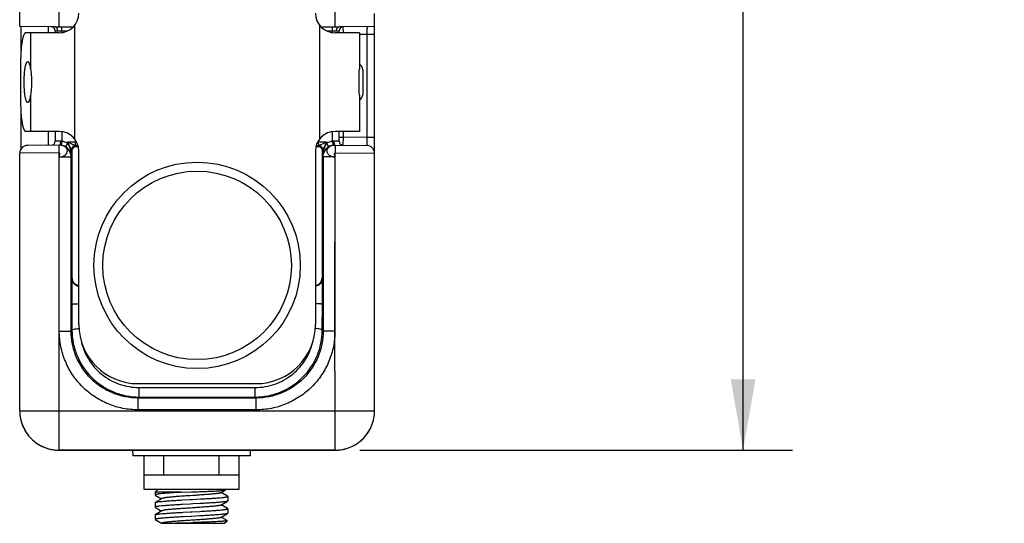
# Model space of a CAD drawing. Header units: inches. Extents: x 0 to 22, y 0 to 17.
# Tile 37 of 40: x 15.1 to 17.6, y 11.1 to 12.4. Entities that reach past the tile are written whole.
import ezdxf

# ---------------------------------------------------------------- set-up
doc = ezdxf.new("R2010")
doc.units = ezdxf.units.IN
doc.header["$LTSCALE"] = 1.21
doc.header["$MEASUREMENT"] = 0
doc.layers.get('0').update_dxf_attribs({"linetype": 'CONTINUOUS'})
for name, color, linetype in [('02___PRT_ALL_AXES', 7, 'CONTINUOUS'), ('DIMENSIONS', 7, 'CONTINUOUS'), ('FEATURES', 7, 'CONTINUOUS')]:
    doc.layers.add(name, color=color, linetype=linetype)
doc.styles.get("Standard").update_dxf_attribs({"font": 'txt', "width": 0.8})
doc.dimstyles.new('DIMSTYLE_2', dxfattribs={"dimtxt": 0.125, "dimasz": 0.18, "dimexe": 0.125, "dimexo": 0.0625, "dimgap": 0.0625, "dimtad": 0, "dimtih": 1, "dimtoh": 1, "dimzin": 4, "dimdsep": 46, "dimtxsty": 'STANDARD', "dimblk": '_FILLED', "dimblk1": '_FILLED', "dimblk2": '_FILLED', "dimcen": 0.09, "dimazin": 1, "dimtp": 0.01, "dimtm": 0.01, "dimtfac": 1, "dimtofl": 0, "dimtmove": 0, "dimatfit": 3, "dimldrblk": '_FILLED', "dimfxl": 1, "dimtolj": 1, "dimtzin": 4, "dimarcsym": 0})

# ---------------------------------------------------------------- blocks, each defined once
blk = doc.blocks.new('_FILLED')
at = {"color": 0, "linetype": 'BYBLOCK'}
blk.add_solid([(0, 0), (-1, 0.174), (-1, -0.174)], dxfattribs=at)
blk = doc.blocks.new('*D1')
at = {"layer": 'DIMENSIONS', "color": 2, "linetype": 'CONTINUOUS'}
for p, q in [((16.0303, 14.0973), (17.0528, 14.0973)), ((16.9278, 14.0973), (16.9278, 12.8309)), ((16.9278, 11.3145), (16.9278, 12.5809)), ((15.9556, 11.3145), (17.0528, 11.3145))]:
    blk.add_line(p, q, dxfattribs=at)
at = {"layer": 'DIMENSIONS', "color": 2, "linetype": 'CONTINUOUS', "xscale": 0.18, "yscale": 0.18, "zscale": 0.18}
for p, rotation in [((16.9278, 14.0973), 90), ((16.9278, 11.3145), 270)]:
    blk.add_blockref('_FILLED', p, dxfattribs=dict(at, rotation=rotation))
at = {"layer": 'DIMENSIONS', "color": 2, "linetype": 'CONTINUOUS', "insert": (16.9278, 12.7684), "char_height": 0.125, "width": 1.325, "attachment_point": 2, "line_spacing_factor": 0.9}
blk.add_mtext('2.783{\\ftxt.shx;\\W1.000000;\\H0.125000; }[70.68]', dxfattribs=at)

msp = doc.modelspace()

# ---------------------------------------------------------------- linework, layer by layer
at = {"color": 7, "linetype": 'CONTINUOUS'}
for p, q in [((15.0931, 12.389), (15.0931, 14.0703)), ((15.1931, 12.3883), (15.1931, 12.4481)), ((15.8931, 12.3883), (15.8931, 12.4481)), ((15.9931, 11.4145), (15.9931, 12.4224)), ((15.1831, 12.3883), (15.0931, 12.389)), ((15.1831, 12.3883), (15.2287, 12.3883)), ((15.2001, 12.3738), (15.2001, 12.3883)), ((15.8575, 12.3883), (15.9031, 12.3883)), ((15.8861, 12.3738), (15.8861, 12.3883)), ((15.9931, 12.389), (15.9031, 12.3883)), ((15.913, 12.3884), (15.9131, 12.3733)), ((15.1831, 12.3784), (15.1831, 12.3733)), ((15.1831, 12.3784), (15.1894, 12.3783)), ((15.1894, 12.3783), (15.2148, 12.3783)), ((15.8714, 12.3783), (15.8968, 12.3783)), ((15.8968, 12.3783), (15.9031, 12.3784)), ((15.9031, 12.3733), (15.9031, 12.3784)), ((15.9731, 12.3689), (15.9545, 12.3687)), ((15.9931, 12.3689), (15.9731, 12.3689)), ((15.9731, 12.3689), (15.9731, 12.1077)), ((15.9631, 12.2795), (15.9631, 12.2171)), ((15.1831, 12.1233), (15.1831, 12.0982)), ((15.2001, 12.1227), (15.2001, 12.0979)), ((15.8861, 12.0979), (15.8861, 12.1227)), ((15.9031, 12.0982), (15.9031, 12.1233)), ((15.9131, 12.1233), (15.9131, 12.1082)), ((15.1945, 12.0884), (15.1129, 12.0877)), ((15.1963, 12.0984), (15.1831, 12.0982)), ((15.1931, 12.0684), (15.1929, 12.0883)), ((15.1963, 12.0883), (15.1945, 12.0884)), ((15.2001, 12.0979), (15.1987, 12.088)), ((15.2147, 12.0928), (15.2096, 12.0842)), ((15.235, 12.0957), (15.2147, 12.0957)), ((15.2147, 12.0928), (15.2147, 12.0957)), ((15.2366, 12.0847), (15.2347, 12.0867)), ((15.2348, 12.0867), (15.235, 12.0957)), ((15.235, 12.0999), (15.235, 12.0957)), ((15.2378, 12.0957), (15.235, 12.0957)), ((15.8512, 12.0957), (15.8485, 12.0957)), ((15.8515, 12.0867), (15.8496, 12.0847)), ((15.8512, 12.0957), (15.8512, 12.0999)), ((15.8715, 12.0957), (15.8512, 12.0957)), ((15.8514, 12.0867), (15.8512, 12.0957)), ((15.8715, 12.0957), (15.8715, 12.0928)), ((15.8715, 12.0928), (15.8766, 12.0842)), ((15.8861, 12.0979), (15.8876, 12.088)), ((15.9031, 12.0982), (15.89, 12.0984)), ((15.8918, 12.0884), (15.9733, 12.0877)), ((15.8933, 12.0883), (15.8931, 12.0684)), ((15.9031, 12.1082), (15.9131, 12.1082)), ((15.9131, 12.1082), (15.913, 12.0882)), ((15.9731, 12.1077), (15.9131, 12.1082)), ((15.9931, 12.1077), (15.9731, 12.1077)), ((15.9731, 12.1077), (15.9733, 12.0877)), ((15.1931, 12.0684), (15.0931, 12.0677)), ((15.0931, 11.4145), (15.0931, 12.0677)), ((15.1935, 11.6168), (15.1931, 12.0684)), ((15.2263, 12.075), (15.2247, 12.0767)), ((15.2247, 12.0584), (15.2247, 12.0767)), ((15.2263, 11.7509), (15.2263, 12.075)), ((15.2431, 11.6333), (15.2431, 12.0733)), ((15.8431, 12.0733), (15.8431, 11.6333)), ((15.8615, 12.0767), (15.8599, 12.075)), ((15.8599, 12.075), (15.8599, 11.7509)), ((15.8615, 12.0767), (15.8615, 12.0584)), ((15.8927, 11.6168), (15.8931, 12.0684)), ((15.8931, 12.0684), (15.9931, 12.0677)), ((15.1935, 11.6168), (15.1936, 12.0584)), ((15.1936, 12.0584), (15.2236, 12.0584)), ((15.2247, 12.0584), (15.2236, 12.0584)), ((15.2236, 11.6168), (15.2236, 12.0584)), ((15.8626, 12.0584), (15.8615, 12.0584)), ((15.8926, 12.0584), (15.8626, 12.0584)), ((15.8626, 12.0584), (15.8626, 11.6168)), ((15.8926, 12.0584), (15.8927, 11.6168)), ((15.2263, 11.7509), (15.2255, 11.75)), ((15.2255, 11.75), (15.2255, 11.6842)), ((15.8607, 11.75), (15.8599, 11.7509)), ((15.8607, 11.6842), (15.8607, 11.75)), ((15.2255, 11.6842), (15.2257, 11.6188)), ((15.8605, 11.6188), (15.8607, 11.6842)), ((15.1931, 11.4145), (15.1935, 11.6168)), ((15.1936, 11.6168), (15.2236, 11.6168)), ((15.2236, 11.6168), (15.2257, 11.6188)), ((15.8605, 11.6188), (15.8626, 11.6168)), ((15.8926, 11.6168), (15.8626, 11.6168)), ((15.8931, 11.4145), (15.8927, 11.6168)), ((15.3931, 11.4833), (15.6931, 11.4833)), ((15.3962, 11.4735), (15.69, 11.4735)), ((15.3962, 11.4494), (15.3962, 11.4735)), ((15.69, 11.4494), (15.69, 11.4735)), ((15.3936, 11.4468), (15.3962, 11.4494)), ((15.6926, 11.4468), (15.3936, 11.4468)), ((15.3936, 11.4168), (15.3936, 11.4468)), ((15.3962, 11.4494), (15.69, 11.4494)), ((15.69, 11.4494), (15.6926, 11.4468)), ((15.6926, 11.4168), (15.6926, 11.4468)), ((15.0931, 11.4145), (15.9931, 11.4145)), ((15.1931, 11.3144), (15.1931, 11.4145)), ((15.6926, 11.4168), (15.3936, 11.4168)), ((15.8931, 11.3143), (15.8931, 11.4145)), ((15.8931, 11.3145), (15.1931, 11.3145)), ((15.1931, 11.3144), (15.8931, 11.3143)), ((15.3795, 11.3144), (15.3797, 11.3005)), ((15.6777, 11.3144), (15.6775, 11.3005)), ((15.6775, 11.3005), (15.3797, 11.3005)), ((15.4076, 11.3005), (15.4076, 11.2156)), ((15.4581, 11.3005), (15.4581, 11.2511)), ((15.5991, 11.2511), (15.5991, 11.3005)), ((15.6497, 11.2156), (15.6497, 11.3005)), ((15.6497, 11.2511), (15.4076, 11.2511)), ((15.4076, 11.2156), (15.6497, 11.2156)), ((15.4444, 11.2156), (15.4365, 11.2077)), ((15.6032, 11.2065), (15.6148, 11.2133)), ((15.6129, 11.2156), (15.6149, 11.2136)), ((15.6148, 11.2133), (15.6149, 11.2136)), ((15.5038, 11.2077), (15.4365, 11.2077)), ((15.4365, 11.2077), (15.4365, 11.2013)), ((15.4365, 11.2013), (15.4369, 11.2008)), ((15.4369, 11.2008), (15.4531, 11.1914)), ((15.4541, 11.192), (15.4369, 11.1821)), ((15.5038, 11.2077), (15.5286, 11.2086)), ((15.5054, 11.1882), (15.5247, 11.1892)), ((15.5331, 11.1996), (15.5242, 11.199)), ((15.5247, 11.1892), (15.5325, 11.1896)), ((15.5286, 11.2086), (15.5336, 11.2088)), ((15.5325, 11.1896), (15.552, 11.1907)), ((15.6203, 11.1977), (15.6042, 11.2071)), ((15.6207, 11.1972), (15.6203, 11.1977)), ((15.6207, 11.1972), (15.6207, 11.1857)), ((15.4365, 11.1816), (15.4369, 11.1821)), ((15.4365, 11.1816), (15.4365, 11.17)), ((15.4365, 11.17), (15.4369, 11.1696)), ((15.4369, 11.1696), (15.4531, 11.1602)), ((15.5254, 11.1777), (15.5062, 11.1766)), ((15.5319, 11.178), (15.5254, 11.1777)), ((15.5313, 11.1682), (15.5259, 11.1678)), ((15.5512, 11.1791), (15.5319, 11.178)), ((15.6032, 11.1753), (15.6204, 11.1852)), ((15.6203, 11.1664), (15.6042, 11.1758)), ((15.6207, 11.166), (15.6203, 11.1664)), ((15.6207, 11.1857), (15.6204, 11.1852)), ((15.6207, 11.166), (15.6207, 11.1544)), ((15.4365, 11.1504), (15.4369, 11.1508)), ((15.4365, 11.1504), (15.4365, 11.1388)), ((15.4369, 11.1383), (15.4365, 11.1388)), ((15.454, 11.1607), (15.4369, 11.1508)), ((15.4369, 11.1383), (15.453, 11.129)), ((15.5075, 11.157), (15.5265, 11.158)), ((15.5271, 11.1465), (15.5083, 11.1455)), ((15.5265, 11.158), (15.5308, 11.1583)), ((15.5301, 11.1467), (15.5271, 11.1465)), ((15.5491, 11.1477), (15.5301, 11.1467)), ((15.5308, 11.1583), (15.5499, 11.1593)), ((15.6032, 11.144), (15.6203, 11.154)), ((15.6193, 11.1358), (15.6042, 11.1446)), ((15.6207, 11.1544), (15.6203, 11.1539)), ((15.4529, 11.129), (15.6129, 11.129)), ((15.4541, 11.1295), (15.4532, 11.129)), ((15.5286, 11.1306), (15.4887, 11.129)), ((15.5293, 11.1368), (15.5276, 11.1367)), ((15.5296, 11.1368), (15.5293, 11.1368)), ((15.5304, 11.1369), (15.5296, 11.1368)), ((15.6129, 11.129), (15.6194, 11.1355)), ((15.6193, 11.1358), (15.6194, 11.1355))]:
    msp.add_line(p, q, dxfattribs=at)
at = {"color": 3, "linetype": 'CONTINUOUS'}
for p, q in [((15.0956, 12.389), (15.0956, 12.311)), ((15.1656, 12.3884), (15.1656, 12.3733)), ((15.0956, 12.1855), (15.0956, 12.0768)), ((15.1656, 12.1233), (15.1656, 12.0882))]:
    msp.add_line(p, q, dxfattribs=at)
at = {"color": 7, "linetype": 'CONTINUOUS'}
for points in [[(15.1993, 12.0878), (15.1989, 12.0879), (15.1978, 12.0881), (15.1963, 12.0883)], [(15.8918, 12.0884), (15.8899, 12.0883), (15.8883, 12.0881), (15.8872, 12.0878), (15.887, 12.0878)]]:
    msp.add_lwpolyline(points, dxfattribs=at)
for radius in [0.2617, 0.2391]:
    msp.add_circle((15.5431, 11.7833), radius, dxfattribs=at)
for centre, radius, start, end in [((15.1731, 12.3784), 0.01, 0, 89.5001), ((15.9131, 12.3784), 0.01, 90.5, 179.9999), ((15.9481, 12.2795), 0.015, 0, 64.4208), ((15.9481, 12.2171), 0.015, 295.5792, 360), ((15.1131, 12.0677), 0.02, 90.5, 180), ((15.1731, 12.0982), 0.01, 270.5, 360), ((15.1943, 12.0584), 0.03, 81.7106, 88.0862), ((15.2347, 12.0767), 0.01, 90.0033, 179.9967), ((15.2347, 12.0767), 0.01, 90.1225, 180.0024), ((15.2351, 10.9536), 1.1331, 89.7003, 90.0251), ((15.8514, 10.8783), 1.2084, 89.9903, 90.2952), ((15.8515, 12.0767), 0.01, 0.0033, 89.9967), ((15.8515, 12.0767), 0.01, 0.0034, 89.8781), ((15.8919, 12.0584), 0.03, 91.486, 98.289), ((15.9131, 12.0982), 0.01, 180, 269.5001), ((15.9731, 12.0677), 0.02, 0, 89.5), ((15.1939, 12.0577), 0.0308, 36.6344, 59.3967), ((15.1939, 12.0577), 0.0308, 30.3115, 36.6369), ((15.1939, 12.0577), 0.0308, 28.3641, 30.3091), ((15.194, 12.0577), 0.0307, 23.6729, 28.3614), ((15.1944, 12.0579), 0.0303, 0.9646, 23.7339), ((15.8919, 12.0578), 0.0304, 156.3071, 178.9942), ((15.8922, 12.0577), 0.0307, 151.6386, 156.3269), ((15.8923, 12.0577), 0.0308, 149.6907, 151.6359), ((15.8923, 12.0577), 0.0308, 143.3629, 149.6883), ((15.8923, 12.0577), 0.0308, 120.5862, 143.3825), ((15.3931, 11.6333), 0.15, 180, 270), ((15.6931, 11.6333), 0.15, 270, 360), ((15.1934, 11.4146), 0.1003, 180.0233, 192.5971), ((15.1926, 11.4144), 0.0995, 192.6119, 193.4717), ((15.1933, 11.4146), 0.1002, 193.4866, 204.5824), ((15.1928, 11.4144), 0.0997, 204.5934, 206.2698), ((15.1934, 11.4147), 0.1003, 206.2843, 217.8466), ((15.1928, 11.4143), 0.0997, 217.8622, 219.896), ((15.1933, 11.4147), 0.1002, 219.9063, 230.2298), ((15.1929, 11.4143), 0.0997, 230.2403, 232.035), ((15.1933, 11.4148), 0.1003, 232.0516, 243.8904), ((15.193, 11.4143), 0.0997, 243.9058, 245.021), ((15.1931, 11.4146), 0.1, 245.0235, 269.9996)]:
    msp.add_arc(centre, radius, start, end, dxfattribs=at)
for centre, start_param, end_param in [((15.2463, 12.085), -2.077118, -1.801695), ((15.8399, 12.085), -1.339898, -1.064475)]:
    msp.add_ellipse(centre, major_axis=(0.02, 0), ratio=0.017455, start_param=start_param, end_param=end_param, dxfattribs=at)
for points, knots in [([(15.1894, 12.3783), (15.1894, 12.3795), (15.1891, 12.382), (15.1878, 12.3853), (15.1858, 12.3876), (15.184, 12.3883), (15.1831, 12.3883)], [0, 0, 0, 0, 0.299065, 0.572703, 0.804004, 1, 1, 1, 1]), ([(15.8968, 12.3783), (15.8968, 12.3795), (15.8971, 12.382), (15.8984, 12.3853), (15.9004, 12.3876), (15.9023, 12.3883), (15.9031, 12.3883)], [0, 0, 0, 0, 0.299867, 0.574096, 0.805173, 1, 1, 1, 1]), ([(15.9765, 12.3889), (15.9762, 12.3889), (15.9753, 12.3886), (15.9746, 12.3873), (15.9741, 12.3854), (15.9736, 12.3818), (15.9732, 12.3762), (15.9731, 12.3714), (15.9731, 12.3689)], [0, 0, 0, 0, 0.049917, 0.113926, 0.204529, 0.323781, 0.633693, 1, 1, 1, 1]), ([(15.1936, 12.0584), (15.1963, 12.0585), (15.2015, 12.0594), (15.2083, 12.0627), (15.213, 12.0677), (15.2148, 12.0739), (15.2129, 12.08), (15.208, 12.0848), (15.2012, 12.0877), (15.196, 12.0884), (15.1934, 12.0884)], [0, 0, 0, 0, 0.144424, 0.278801, 0.39736, 0.502785, 0.607283, 0.723729, 0.856372, 1, 1, 1, 1]), ([(15.1963, 12.0984), (15.1963, 12.0971), (15.1962, 12.0947), (15.1958, 12.0916), (15.1953, 12.0895), (15.1945, 12.0884), (15.1941, 12.0884)], [0, 0, 0, 0, 0.362704, 0.674165, 0.890773, 1, 1, 1, 1]), ([(15.2236, 12.0584), (15.2236, 12.0622), (15.2221, 12.07), (15.2155, 12.0799), (15.2057, 12.0866), (15.1979, 12.0883), (15.1941, 12.0884)], [0, 0, 0, 0, 0.250017, 0.499985, 0.749936, 1, 1, 1, 1]), ([(15.2247, 12.0767), (15.2246, 12.0768), (15.2244, 12.0771), (15.224, 12.0778), (15.2235, 12.0787), (15.2227, 12.0802), (15.2217, 12.0822), (15.2203, 12.0848), (15.2189, 12.0874), (15.2171, 12.0911), (15.2156, 12.0938), (15.2147, 12.0957)], [0, 0, 0, 0, 0.017323, 0.054545, 0.104601, 0.161938, 0.289195, 0.425391, 0.566206, 0.709625, 1, 1, 1, 1]), ([(15.2348, 12.0867), (15.2343, 12.0868), (15.2331, 12.0873), (15.2311, 12.0882), (15.2286, 12.0893), (15.225, 12.0909), (15.2203, 12.0931), (15.2166, 12.0948), (15.2147, 12.0957)], [0, 0, 0, 0, 0.070158, 0.178, 0.304613, 0.438517, 0.71662, 1, 1, 1, 1]), ([(15.2247, 12.0584), (15.2247, 12.0643), (15.2236, 12.0734), (15.2198, 12.085), (15.2167, 12.0904), (15.2147, 12.0928)], [0, 0, 0, 0, 0.492191, 0.743141, 1, 1, 1, 1]), ([(15.2347, 12.0867), (15.2347, 12.0867), (15.2347, 12.0867), (15.2347, 12.0867), (15.2347, 12.0867)], [0, 0, 0, 0, 0.376952, 1, 1, 1, 1]), ([(15.8715, 12.0957), (15.8696, 12.0948), (15.8659, 12.0931), (15.8612, 12.0909), (15.8576, 12.0893), (15.8551, 12.0882), (15.8531, 12.0873), (15.8519, 12.0868), (15.8514, 12.0867)], [0, 0, 0, 0, 0.283387, 0.561489, 0.695405, 0.821982, 0.929861, 1, 1, 1, 1]), ([(15.8516, 12.0867), (15.8516, 12.0867), (15.8515, 12.0867), (15.8515, 12.0867), (15.8515, 12.0867)], [0, 0, 0, 0, 0.62229, 1, 1, 1, 1]), ([(15.8715, 12.0957), (15.8706, 12.0938), (15.8692, 12.0911), (15.8673, 12.0874), (15.8659, 12.0848), (15.8646, 12.0822), (15.8635, 12.0802), (15.8627, 12.0787), (15.8622, 12.0778), (15.8618, 12.0771), (15.8617, 12.0768), (15.8615, 12.0767)], [0, 0, 0, 0, 0.290387, 0.433809, 0.574627, 0.710822, 0.838078, 0.895411, 0.94547, 0.982696, 1, 1, 1, 1]), ([(15.8715, 12.0928), (15.8695, 12.0904), (15.8664, 12.085), (15.8626, 12.0734), (15.8616, 12.0643), (15.8615, 12.0584)], [0, 0, 0, 0, 0.256859, 0.507809, 1, 1, 1, 1]), ([(15.8626, 12.0584), (15.8626, 12.0623), (15.8642, 12.0702), (15.8709, 12.0802), (15.881, 12.0869), (15.8889, 12.0884), (15.8929, 12.0884)], [0, 0, 0, 0, 0.250049, 0.500025, 0.749986, 1, 1, 1, 1]), ([(15.8929, 12.0884), (15.8902, 12.0884), (15.885, 12.0877), (15.8782, 12.0848), (15.8733, 12.08), (15.8714, 12.0739), (15.8732, 12.0677), (15.878, 12.0627), (15.8847, 12.0594), (15.8899, 12.0585), (15.8926, 12.0584)], [0, 0, 0, 0, 0.143631, 0.276269, 0.392713, 0.497214, 0.602641, 0.7212, 0.855575, 1, 1, 1, 1]), ([(15.89, 12.0984), (15.8899, 12.0971), (15.89, 12.0947), (15.8905, 12.0916), (15.8909, 12.0895), (15.8917, 12.0884), (15.8921, 12.0884)], [0, 0, 0, 0, 0.362697, 0.674156, 0.890768, 1, 1, 1, 1]), ([(15.1936, 12.0584), (15.1936, 12.0594), (15.1938, 12.0609), (15.1942, 12.063), (15.1945, 12.0646), (15.1947, 12.066), (15.1946, 12.0672), (15.1941, 12.0682), (15.1934, 12.0684), (15.1931, 12.0684)], [0, 0, 0, 0, 0.279015, 0.434404, 0.584734, 0.718453, 0.82662, 0.910374, 1, 1, 1, 1]), ([(15.2247, 12.0767), (15.2247, 12.0767), (15.2247, 12.0767), (15.2247, 12.0767), (15.2247, 12.0767)], [0, 0, 0, 0, 0.415595, 1, 1, 1, 1]), ([(15.2263, 12.075), (15.2264, 12.0773), (15.2279, 12.081), (15.2321, 12.0841), (15.2351, 12.0847), (15.2366, 12.0847)], [0, 0, 0, 0, 0.439392, 0.697069, 1, 1, 1, 1]), ([(15.8496, 12.0847), (15.8511, 12.0847), (15.8541, 12.0841), (15.8583, 12.081), (15.8598, 12.0773), (15.8599, 12.075)], [0, 0, 0, 0, 0.302931, 0.560608, 1, 1, 1, 1]), ([(15.8615, 12.0767), (15.8615, 12.0767), (15.8615, 12.0767), (15.8615, 12.0767), (15.8615, 12.0767)], [0, 0, 0, 0, 0.584438, 1, 1, 1, 1]), ([(15.8926, 12.0584), (15.8926, 12.0594), (15.8924, 12.0609), (15.892, 12.063), (15.8917, 12.0646), (15.8915, 12.066), (15.8916, 12.0672), (15.8921, 12.0682), (15.8928, 12.0684), (15.8931, 12.0684)], [0, 0, 0, 0, 0.279276, 0.43451, 0.584512, 0.717908, 0.825996, 0.910108, 1, 1, 1, 1]), ([(15.2255, 11.75), (15.2255, 11.748), (15.2263, 11.7437), (15.2296, 11.7377), (15.2352, 11.7328), (15.2403, 11.7309), (15.243, 11.7306)], [0, 0, 0, 0, 0.218468, 0.449741, 0.706935, 1, 1, 1, 1]), ([(15.243, 11.7316), (15.2404, 11.7321), (15.2356, 11.734), (15.2302, 11.7389), (15.2271, 11.7448), (15.2264, 11.7489), (15.2263, 11.7509)], [0, 0, 0, 0, 0.291819, 0.548452, 0.780342, 1, 1, 1, 1]), ([(15.8432, 11.7316), (15.8458, 11.7321), (15.8506, 11.734), (15.856, 11.7389), (15.8591, 11.7448), (15.8598, 11.7489), (15.8599, 11.7509)], [0, 0, 0, 0, 0.291819, 0.548452, 0.780342, 1, 1, 1, 1]), ([(15.8607, 11.75), (15.8607, 11.748), (15.8599, 11.7437), (15.8567, 11.7377), (15.851, 11.7327), (15.8459, 11.731), (15.8432, 11.7306)], [0, 0, 0, 0, 0.218484, 0.449792, 0.707051, 1, 1, 1, 1]), ([(15.2255, 11.6842), (15.2255, 11.6844), (15.226, 11.6847), (15.227, 11.685), (15.2286, 11.6853), (15.2317, 11.6857), (15.2366, 11.6861), (15.2408, 11.6862), (15.2431, 11.6862)], [0, 0, 0, 0, 0.029529, 0.089103, 0.180513, 0.301512, 0.617707, 1, 1, 1, 1]), ([(15.8607, 11.6842), (15.8607, 11.6844), (15.8602, 11.6847), (15.8592, 11.685), (15.8576, 11.6853), (15.8545, 11.6857), (15.8496, 11.6861), (15.8454, 11.6862), (15.8431, 11.6862)], [0, 0, 0, 0, 0.02953, 0.089104, 0.180514, 0.301514, 0.61771, 1, 1, 1, 1]), ([(15.3936, 11.4168), (15.3805, 11.4168), (15.3543, 11.4194), (15.3166, 11.4308), (15.2818, 11.4494), (15.2513, 11.4744), (15.2262, 11.5049), (15.2108, 11.534), (15.2019, 11.5586), (15.1972, 11.5777), (15.1943, 11.5971), (15.1935, 11.6102), (15.1935, 11.6168)], [0, 0, 0, 0, 0.124912, 0.249867, 0.374849, 0.499845, 0.624844, 0.749826, 0.812393, 0.874928, 0.937475, 1, 1, 1, 1]), ([(15.3936, 11.4468), (15.3825, 11.4468), (15.3602, 11.449), (15.3176, 11.4619), (15.2702, 11.4934), (15.2387, 11.5407), (15.2258, 11.5834), (15.2236, 11.6056), (15.2236, 11.6168)], [0, 0, 0, 0, 0.125251, 0.250545, 0.499996, 0.749448, 0.874745, 1, 1, 1, 1]), ([(15.2257, 11.6188), (15.2257, 11.6191), (15.2262, 11.6198), (15.228, 11.6208), (15.2317, 11.6218), (15.2374, 11.6226), (15.2418, 11.6229), (15.2441, 11.6229)], [0, 0, 0, 0, 0.043766, 0.110208, 0.324754, 0.633525, 1, 1, 1, 1]), ([(15.2257, 11.6188), (15.2257, 11.6078), (15.228, 11.5857), (15.2409, 11.5434), (15.2724, 11.4962), (15.3198, 11.4646), (15.3626, 11.4516), (15.385, 11.4494), (15.3962, 11.4494)], [0, 0, 0, 0, 0.124274, 0.248732, 0.497431, 0.747601, 0.873731, 1, 1, 1, 1]), ([(15.69, 11.4494), (15.7012, 11.4494), (15.7236, 11.4516), (15.7664, 11.4646), (15.8138, 11.4962), (15.8453, 11.5434), (15.8582, 11.5857), (15.8605, 11.6078), (15.8605, 11.6188)], [0, 0, 0, 0, 0.126268, 0.252398, 0.502567, 0.751267, 0.875726, 1, 1, 1, 1]), ([(15.8626, 11.6168), (15.8626, 11.6056), (15.8604, 11.5834), (15.8475, 11.5407), (15.816, 11.4934), (15.7686, 11.4619), (15.726, 11.449), (15.7037, 11.4468), (15.6926, 11.4468)], [0, 0, 0, 0, 0.125255, 0.250552, 0.500004, 0.749455, 0.874749, 1, 1, 1, 1]), ([(15.8927, 11.6168), (15.8927, 11.6102), (15.8919, 11.5971), (15.8891, 11.5777), (15.8843, 11.5586), (15.8755, 11.534), (15.86, 11.5049), (15.8349, 11.4744), (15.8044, 11.4494), (15.7696, 11.4308), (15.7319, 11.4194), (15.7057, 11.4168), (15.6926, 11.4168)], [0, 0, 0, 0, 0.062525, 0.125072, 0.187607, 0.250174, 0.375156, 0.500155, 0.625151, 0.750133, 0.875088, 1, 1, 1, 1]), ([(15.8605, 11.6188), (15.8605, 11.6191), (15.86, 11.6198), (15.8582, 11.6208), (15.8545, 11.6218), (15.8488, 11.6226), (15.8445, 11.6229), (15.8421, 11.6229)], [0, 0, 0, 0, 0.043766, 0.110208, 0.324754, 0.633525, 1, 1, 1, 1]), ([(15.2488, 11.5934), (15.2522, 11.5768), (15.2648, 11.5445), (15.2989, 11.5052), (15.3444, 11.4795), (15.379, 11.4735), (15.3962, 11.4735)], [0, 0, 0, 0, 0.247809, 0.497113, 0.748031, 1, 1, 1, 1]), ([(15.69, 11.4735), (15.7072, 11.4735), (15.7418, 11.4795), (15.7873, 11.5052), (15.8214, 11.5445), (15.834, 11.5768), (15.8374, 11.5933)], [0, 0, 0, 0, 0.251968, 0.502885, 0.75219, 1, 1, 1, 1]), ([(15.0931, 11.4145), (15.0931, 11.4015), (15.0983, 11.3752), (15.1206, 11.3419), (15.1538, 11.3197), (15.1801, 11.3144), (15.1931, 11.3144)], [0, 0, 0, 0, 0.24996, 0.500004, 0.750045, 1, 1, 1, 1]), ([(15.8931, 11.3145), (15.9061, 11.3145), (15.9324, 11.3198), (15.9657, 11.342), (15.9879, 11.3752), (15.9931, 11.4015), (15.9931, 11.4145)], [0, 0, 0, 0, 0.250024, 0.500025, 0.750011, 1, 1, 1, 1]), ([(15.8931, 11.3143), (15.9061, 11.3143), (15.9324, 11.3195), (15.9657, 11.3418), (15.9879, 11.375), (15.9931, 11.4013), (15.9931, 11.4143)], [0, 0, 0, 0, 0.249956, 0.499995, 0.750038, 1, 1, 1, 1]), ([(15.5336, 11.2088), (15.5388, 11.209), (15.5488, 11.2093), (15.5635, 11.2099), (15.5769, 11.2104), (15.5872, 11.2109), (15.5946, 11.2113), (15.5993, 11.2115), (15.6034, 11.2118), (15.607, 11.2121), (15.6099, 11.2124), (15.6119, 11.2126), (15.6132, 11.2128), (15.6139, 11.2129), (15.6144, 11.2131), (15.6147, 11.2132), (15.6148, 11.2133)], [0, 0, 0, 0, 0.190244, 0.371731, 0.539014, 0.686718, 0.751727, 0.810158, 0.861551, 0.905481, 0.941553, 0.96943, 0.980218, 0.988898, 0.995477, 1, 1, 1, 1]), ([(15.5038, 11.2077), (15.4991, 11.2075), (15.4901, 11.207), (15.4772, 11.2062), (15.4657, 11.2054), (15.4558, 11.2046), (15.4488, 11.2039), (15.4441, 11.2033), (15.4415, 11.2029), (15.4396, 11.2026), (15.4384, 11.2023), (15.4377, 11.2021), (15.4372, 11.2019), (15.4368, 11.2017), (15.4365, 11.2015), (15.4365, 11.2013)], [0, 0, 0, 0, 0.20665, 0.398288, 0.569926, 0.717084, 0.83596, 0.883819, 0.923554, 0.954951, 0.967486, 0.977909, 0.986239, 0.992545, 1, 1, 1, 1]), ([(15.4369, 11.1821), (15.4372, 11.1822), (15.438, 11.1825), (15.4395, 11.1829), (15.4414, 11.1833), (15.4439, 11.1836), (15.4469, 11.184), (15.4518, 11.1845), (15.459, 11.1852), (15.4689, 11.1859), (15.4801, 11.1867), (15.4924, 11.1874), (15.501, 11.1879), (15.5054, 11.1882)], [0, 0, 0, 0, 0.014604, 0.036515, 0.065796, 0.102363, 0.146033, 0.196584, 0.317146, 0.461321, 0.62579, 0.806747, 1, 1, 1, 1]), ([(15.5242, 11.199), (15.5199, 11.1987), (15.5114, 11.1981), (15.4991, 11.1973), (15.4877, 11.1964), (15.4776, 11.1956), (15.47, 11.1948), (15.4649, 11.1942), (15.4617, 11.1938), (15.459, 11.1934), (15.4569, 11.193), (15.4552, 11.1925), (15.4544, 11.1922), (15.454, 11.192)], [0, 0, 0, 0, 0.183766, 0.360098, 0.523653, 0.669425, 0.793159, 0.845606, 0.891223, 0.929649, 0.960627, 0.984055, 1, 1, 1, 1]), ([(15.6032, 11.2065), (15.6029, 11.2063), (15.602, 11.206), (15.6004, 11.2056), (15.5982, 11.2052), (15.5956, 11.2047), (15.5924, 11.2043), (15.5872, 11.2037), (15.5797, 11.203), (15.5695, 11.2021), (15.5581, 11.2013), (15.5458, 11.2004), (15.5374, 11.1998), (15.5331, 11.1996)], [0, 0, 0, 0, 0.015941, 0.039385, 0.070399, 0.108835, 0.154423, 0.206827, 0.330507, 0.476311, 0.639882, 0.816208, 1, 1, 1, 1]), ([(15.552, 11.1907), (15.5567, 11.191), (15.5659, 11.1915), (15.579, 11.1923), (15.5908, 11.1931), (15.6009, 11.1939), (15.6081, 11.1946), (15.6129, 11.1951), (15.6156, 11.1955), (15.6175, 11.1959), (15.6188, 11.1962), (15.6195, 11.1964), (15.62, 11.1966), (15.6204, 11.1968), (15.6207, 11.1971), (15.6207, 11.1972)], [0, 0, 0, 0, 0.205958, 0.397341, 0.569015, 0.716386, 0.835541, 0.883536, 0.923395, 0.95489, 0.967462, 0.977913, 0.98626, 0.992572, 1, 1, 1, 1]), ([(15.5062, 11.1766), (15.5014, 11.1764), (15.4921, 11.1758), (15.4788, 11.175), (15.4669, 11.1742), (15.4566, 11.1734), (15.4493, 11.1727), (15.4445, 11.1721), (15.4417, 11.1717), (15.4398, 11.1714), (15.4385, 11.1711), (15.4378, 11.1709), (15.4372, 11.1707), (15.4368, 11.1705), (15.4365, 11.1702), (15.4365, 11.17)], [0, 0, 0, 0, 0.205531, 0.396752, 0.568451, 0.715958, 0.835293, 0.883377, 0.923314, 0.954869, 0.967465, 0.977938, 0.98631, 0.992644, 1, 1, 1, 1]), ([(15.5259, 11.1678), (15.5215, 11.1675), (15.5128, 11.167), (15.5003, 11.1661), (15.4886, 11.1652), (15.4781, 11.1644), (15.4704, 11.1636), (15.465, 11.163), (15.4618, 11.1626), (15.459, 11.1621), (15.4569, 11.1617), (15.4552, 11.1613), (15.4543, 11.1609), (15.454, 11.1608)], [0, 0, 0, 0, 0.183207, 0.359468, 0.523259, 0.669532, 0.793653, 0.846135, 0.891715, 0.930087, 0.961006, 0.98431, 1, 1, 1, 1]), ([(15.6032, 11.1753), (15.6029, 11.1751), (15.602, 11.1747), (15.6004, 11.1743), (15.5982, 11.1739), (15.5954, 11.1735), (15.5922, 11.173), (15.5869, 11.1724), (15.5791, 11.1717), (15.5687, 11.1708), (15.557, 11.1699), (15.5444, 11.1691), (15.5357, 11.1685), (15.5313, 11.1682)], [0, 0, 0, 0, 0.015681, 0.038968, 0.069881, 0.108261, 0.153862, 0.206375, 0.33052, 0.476765, 0.64054, 0.816804, 1, 1, 1, 1]), ([(15.5499, 11.1593), (15.5547, 11.1596), (15.5642, 11.1601), (15.5777, 11.1609), (15.5898, 11.1618), (15.6002, 11.1626), (15.6077, 11.1633), (15.6126, 11.1639), (15.6154, 11.1643), (15.6174, 11.1646), (15.6187, 11.1649), (15.6194, 11.1651), (15.62, 11.1653), (15.6204, 11.1655), (15.6207, 11.1658), (15.6207, 11.166)], [0, 0, 0, 0, 0.204995, 0.396005, 0.567725, 0.715397, 0.834955, 0.883147, 0.923181, 0.954815, 0.967441, 0.977938, 0.986325, 0.992664, 1, 1, 1, 1]), ([(15.6204, 11.1852), (15.6201, 11.185), (15.6193, 11.1848), (15.6178, 11.1844), (15.6158, 11.184), (15.6133, 11.1836), (15.6103, 11.1833), (15.6054, 11.1827), (15.5981, 11.1821), (15.5881, 11.1813), (15.5768, 11.1806), (15.5643, 11.1798), (15.5557, 11.1793), (15.5512, 11.1791)], [0, 0, 0, 0, 0.01435, 0.036053, 0.065175, 0.10163, 0.145235, 0.195763, 0.316392, 0.460742, 0.625438, 0.806612, 1, 1, 1, 1]), ([(15.5083, 11.1455), (15.5034, 11.1452), (15.4938, 11.1447), (15.4802, 11.1439), (15.4679, 11.143), (15.4587, 11.1423), (15.4522, 11.1417), (15.4482, 11.1413), (15.4447, 11.1409), (15.4419, 11.1405), (15.4399, 11.1402), (15.4386, 11.1399), (15.4378, 11.1396), (15.4373, 11.1394), (15.4368, 11.1392), (15.4365, 11.139), (15.4365, 11.1388)], [0, 0, 0, 0, 0.204555, 0.395391, 0.567126, 0.714928, 0.778531, 0.834664, 0.882943, 0.923054, 0.954754, 0.967405, 0.977918, 0.986308, 0.99264, 1, 1, 1, 1]), ([(15.4369, 11.1508), (15.4372, 11.151), (15.438, 11.1513), (15.4395, 11.1516), (15.4415, 11.152), (15.4441, 11.1524), (15.4471, 11.1528), (15.4522, 11.1533), (15.4596, 11.154), (15.4698, 11.1547), (15.4814, 11.1555), (15.4941, 11.1563), (15.503, 11.1568), (15.5075, 11.157)], [0, 0, 0, 0, 0.01425, 0.035889, 0.064992, 0.101472, 0.145139, 0.195757, 0.316615, 0.461185, 0.625992, 0.807057, 1, 1, 1, 1]), ([(15.6032, 11.144), (15.6029, 11.1438), (15.602, 11.1435), (15.6003, 11.143), (15.5981, 11.1426), (15.5953, 11.1422), (15.592, 11.1418), (15.5866, 11.1411), (15.5787, 11.1404), (15.5681, 11.1395), (15.5563, 11.1386), (15.5436, 11.1378), (15.5349, 11.1372), (15.5304, 11.1369)], [0, 0, 0, 0, 0.015801, 0.039206, 0.070272, 0.108854, 0.154671, 0.207357, 0.331655, 0.477951, 0.641672, 0.817541, 1, 1, 1, 1]), ([(15.6203, 11.1539), (15.62, 11.1538), (15.6192, 11.1535), (15.6177, 11.1531), (15.6156, 11.1527), (15.613, 11.1524), (15.6099, 11.152), (15.6048, 11.1514), (15.5973, 11.1508), (15.5871, 11.15), (15.5754, 11.1492), (15.5626, 11.1485), (15.5537, 11.148), (15.5491, 11.1477)], [0, 0, 0, 0, 0.014413, 0.036214, 0.065469, 0.102087, 0.145875, 0.196593, 0.317579, 0.462154, 0.62682, 0.80757, 1, 1, 1, 1]), ([(15.5276, 11.1367), (15.5232, 11.1364), (15.5144, 11.1358), (15.5015, 11.1349), (15.4896, 11.134), (15.4789, 11.1332), (15.4709, 11.1324), (15.4654, 11.1318), (15.4621, 11.1314), (15.4593, 11.1309), (15.457, 11.1305), (15.4553, 11.1301), (15.4544, 11.1297), (15.454, 11.1295)], [0, 0, 0, 0, 0.181897, 0.35751, 0.521211, 0.667635, 0.792144, 0.844957, 0.890905, 0.929605, 0.96075, 0.984193, 1, 1, 1, 1]), ([(15.6194, 11.1355), (15.6193, 11.1354), (15.6191, 11.1353), (15.6186, 11.1352), (15.6179, 11.135), (15.617, 11.1349), (15.616, 11.1347), (15.6141, 11.1345), (15.6114, 11.1343), (15.6075, 11.134), (15.6028, 11.1337), (15.5975, 11.1334), (15.5915, 11.133), (15.585, 11.1327), (15.5753, 11.1323), (15.5622, 11.1318), (15.5457, 11.1312), (15.5344, 11.1308), (15.5286, 11.1306)], [0, 0, 0, 0, 0.00329, 0.008657, 0.016197, 0.025935, 0.037867, 0.05198, 0.086662, 0.12976, 0.180958, 0.239757, 0.305583, 0.377817, 0.4558, 0.626111, 0.809946, 1, 1, 1, 1])]:
    msp.add_open_spline(points, degree=3, knots=knots, dxfattribs=at)
for points in [[(15.2001, 12.0979), (15.1989, 12.0982), (15.1976, 12.0984), (15.1963, 12.0984)], [(15.2096, 12.0842), (15.2063, 12.0862), (15.2025, 12.0875), (15.1987, 12.088)], [(15.2147, 12.0928), (15.2103, 12.0954), (15.2052, 12.0972), (15.2001, 12.0979)], [(15.8861, 12.0979), (15.881, 12.0972), (15.876, 12.0954), (15.8715, 12.0928)], [(15.8876, 12.088), (15.8837, 12.0875), (15.8799, 12.0862), (15.8766, 12.0842)], [(15.89, 12.0984), (15.8887, 12.0984), (15.8874, 12.0982), (15.8861, 12.0979)]]:
    msp.add_open_spline(points, degree=3, dxfattribs=at)
at = {"layer": '02___PRT_ALL_AXES', "color": 7, "linetype": 'CONTINUOUS'}
for p, q in [((15.1204, 12.3733), (15.1204, 12.2815)), ((15.9545, 12.3733), (15.9545, 12.2815)), ((15.1204, 12.215), (15.1204, 12.1233)), ((15.9545, 12.215), (15.9545, 12.1233))]:
    msp.add_line(p, q, dxfattribs=at)
for points, knots in [([(15.1044, 12.2483), (15.1044, 12.2516), (15.1045, 12.2583), (15.105, 12.2665), (15.1055, 12.2727), (15.1059, 12.2771), (15.1064, 12.2812), (15.107, 12.2849), (15.1077, 12.2883), (15.1084, 12.2914), (15.1091, 12.294), (15.1098, 12.2959), (15.1104, 12.2972), (15.1108, 12.298), (15.1112, 12.2987), (15.1117, 12.2993), (15.1121, 12.2997), (15.1125, 12.3), (15.113, 12.3002), (15.1133, 12.3003), (15.1135, 12.3003)], [0, 0, 0, 0, 0.187584, 0.368277, 0.45385, 0.535215, 0.611643, 0.682426, 0.746947, 0.804685, 0.855185, 0.898169, 0.916799, 0.933521, 0.948378, 0.96145, 0.972869, 0.982847, 0.991726, 1, 1, 1, 1]), ([(15.1135, 12.3003), (15.1136, 12.3003), (15.114, 12.3002), (15.1145, 12.3), (15.115, 12.2996), (15.1155, 12.299), (15.1159, 12.2983), (15.1164, 12.2974), (15.1169, 12.2964), (15.1173, 12.2953), (15.1178, 12.294), (15.1184, 12.292), (15.119, 12.2893), (15.1198, 12.2855), (15.1202, 12.2829), (15.1204, 12.2815)], [0, 0, 0, 0, 0.024142, 0.050456, 0.080641, 0.115806, 0.156581, 0.203316, 0.256198, 0.31531, 0.380626, 0.452068, 0.612859, 0.796285, 1, 1, 1, 1]), ([(15.1204, 12.2815), (15.1208, 12.279), (15.1215, 12.2739), (15.1224, 12.2658), (15.123, 12.2572), (15.1231, 12.2513), (15.1231, 12.2483)], [0, 0, 0, 0, 0.223663, 0.469888, 0.731182, 1, 1, 1, 1]), ([(15.9545, 12.215), (15.9545, 12.2162), (15.9545, 12.2187), (15.9544, 12.2239), (15.9541, 12.2308), (15.9539, 12.2394), (15.9538, 12.2483), (15.9539, 12.2571), (15.9541, 12.2658), (15.9544, 12.2726), (15.9545, 12.2778), (15.9545, 12.2803), (15.9545, 12.2815)], [0, 0, 0, 0, 0.053945, 0.111284, 0.234214, 0.365093, 0.500009, 0.634924, 0.7658, 0.888723, 0.946057, 1, 1, 1, 1]), ([(15.1135, 12.1963), (15.1133, 12.1963), (15.113, 12.1963), (15.1125, 12.1965), (15.1121, 12.1968), (15.1117, 12.1973), (15.1112, 12.1978), (15.1108, 12.1985), (15.1104, 12.1993), (15.1098, 12.2006), (15.1091, 12.2025), (15.1084, 12.2051), (15.1077, 12.2082), (15.107, 12.2116), (15.1064, 12.2154), (15.1059, 12.2195), (15.1055, 12.2238), (15.105, 12.2301), (15.1045, 12.2382), (15.1044, 12.2449), (15.1044, 12.2483)], [0, 0, 0, 0, 0.008274, 0.017153, 0.027131, 0.03855, 0.051622, 0.066479, 0.083201, 0.101831, 0.144815, 0.195315, 0.253053, 0.317574, 0.388357, 0.464785, 0.54615, 0.631723, 0.812416, 1, 1, 1, 1]), ([(15.1231, 12.2483), (15.1231, 12.2453), (15.123, 12.2394), (15.1224, 12.2308), (15.1215, 12.2227), (15.1208, 12.2175), (15.1204, 12.215)], [0, 0, 0, 0, 0.26881, 0.530104, 0.776333, 1, 1, 1, 1]), ([(15.1204, 12.215), (15.1202, 12.2136), (15.1198, 12.211), (15.119, 12.2073), (15.1184, 12.2045), (15.1178, 12.2025), (15.1173, 12.2012), (15.1169, 12.2001), (15.1164, 12.1991), (15.1159, 12.1982), (15.1155, 12.1975), (15.115, 12.197), (15.1145, 12.1966), (15.114, 12.1963), (15.1136, 12.1963), (15.1135, 12.1963)], [0, 0, 0, 0, 0.203715, 0.387141, 0.547932, 0.619374, 0.68469, 0.743802, 0.796684, 0.843419, 0.884194, 0.919359, 0.949544, 0.975858, 1, 1, 1, 1])]:
    msp.add_open_spline(points, degree=3, knots=knots, dxfattribs=at)
at = {"layer": 'FEATURES', "color": 7, "linetype": 'CONTINUOUS'}
for p, q in [((15.2317, 12.3915), (15.2317, 12.1051)), ((15.8545, 12.1051), (15.8545, 12.3915)), ((15.1931, 12.3733), (15.1084, 12.3733)), ((15.9545, 12.3733), (15.8931, 12.3733)), ((15.0954, 12.2983), (15.0954, 12.1983)), ((15.1931, 12.1233), (15.1084, 12.1233)), ((15.9545, 12.1233), (15.8931, 12.1233))]:
    msp.add_line(p, q, dxfattribs=at)
for centre, start, end in [((15.1931, 12.4233), 270, 360), ((15.8931, 12.4233), 180, 270), ((15.1931, 12.0733), 0, 90), ((15.8931, 12.0733), 90, 180)]:
    msp.add_arc(centre, 0.05, start, end, dxfattribs=at)
for points, knots in [([(15.1084, 12.3733), (15.1082, 12.3733), (15.1078, 12.3732), (15.1071, 12.3729), (15.1065, 12.3724), (15.1058, 12.3718), (15.1052, 12.371), (15.1046, 12.37), (15.104, 12.3688), (15.1034, 12.3675), (15.1028, 12.366), (15.102, 12.3637), (15.1011, 12.3605), (15.1001, 12.3561), (15.0992, 12.3511), (15.0983, 12.3457), (15.0976, 12.3398), (15.0969, 12.3335), (15.0962, 12.3245), (15.0956, 12.3127), (15.0954, 12.3031), (15.0954, 12.2983)], [0, 0, 0, 0, 0.008271, 0.017153, 0.027131, 0.038547, 0.051618, 0.066478, 0.083204, 0.101831, 0.122372, 0.14482, 0.195326, 0.253059, 0.317583, 0.388362, 0.464781, 0.546157, 0.631748, 0.812375, 1, 1, 1, 1]), ([(15.0954, 12.1983), (15.0954, 12.1934), (15.0956, 12.1838), (15.0962, 12.172), (15.0969, 12.163), (15.0976, 12.1567), (15.0983, 12.1508), (15.0992, 12.1454), (15.1001, 12.1405), (15.1011, 12.1361), (15.102, 12.1328), (15.1028, 12.1305), (15.1034, 12.129), (15.104, 12.1277), (15.1046, 12.1265), (15.1052, 12.1255), (15.1058, 12.1247), (15.1065, 12.1241), (15.1071, 12.1236), (15.1078, 12.1233), (15.1082, 12.1233), (15.1084, 12.1233)], [0, 0, 0, 0, 0.187625, 0.368252, 0.453843, 0.535219, 0.611638, 0.682417, 0.746941, 0.804674, 0.85518, 0.877628, 0.898169, 0.916796, 0.933522, 0.948382, 0.961453, 0.972869, 0.982847, 0.991729, 1, 1, 1, 1])]:
    msp.add_open_spline(points, degree=3, knots=knots, dxfattribs=at)

# ---------------------------------------------------------------- dimensions: what is measured, and where the dimension line sits
at = {"layer": 'DIMENSIONS', "color": 2, "linetype": 'CONTINUOUS'}
dim = msp.add_linear_dim(base=(16.9278, 11.3145), p1=(15.9678, 14.0973), p2=(15.8931, 11.3145), angle=270, dimstyle='DIMSTYLE_2', dxfattribs=at)
dim.commit()
dim.dimension.update_dxf_attribs({"geometry": '*D1', "text_midpoint": (16.9278, 12.7059), "dimtype": 160})

doc.saveas('drawing.dxf')
